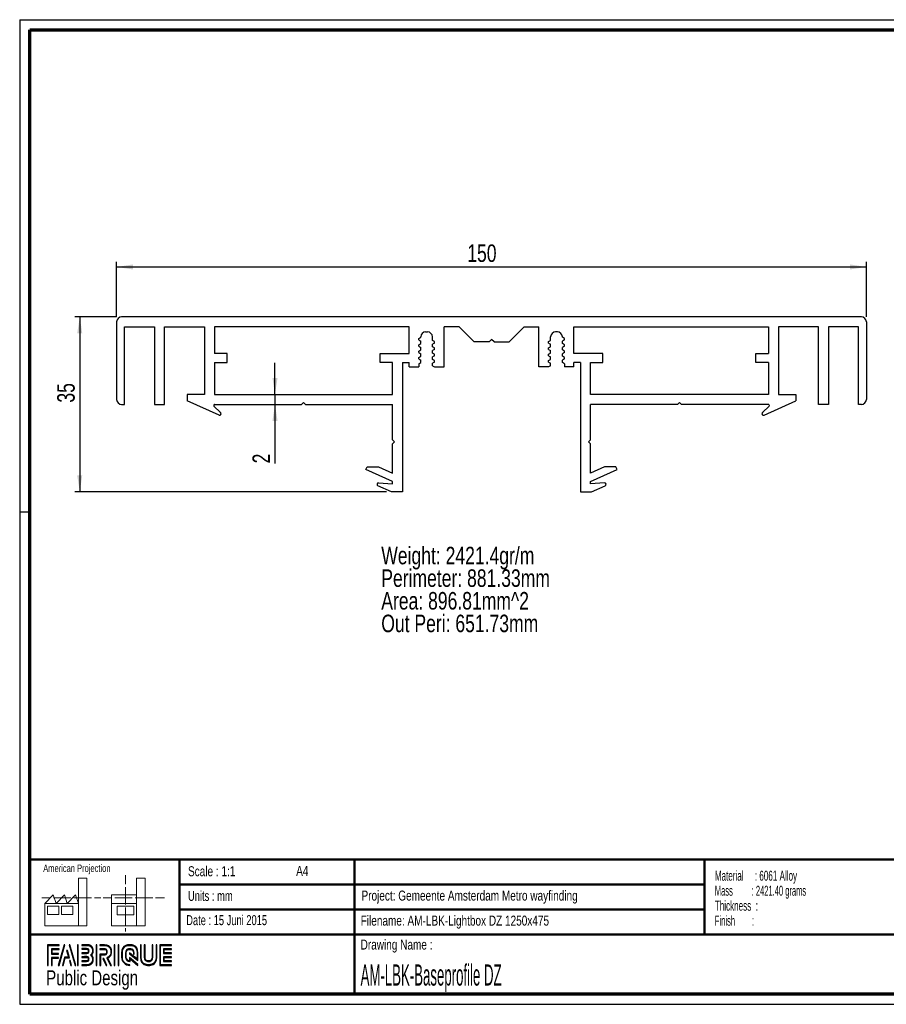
# Paper-space layout 'Profiles' of a CAD drawing. Header units: millimetres. Extents: x 7 to 291, y 7 to 204.
# Tile 1 of 2: x 7 to 180, y 7 to 204. Entities that reach past the tile are written whole.
import ezdxf

# ---------------------------------------------------------------- set-up
doc = ezdxf.new("R2010")
doc.units = ezdxf.units.MM
for name, color, linetype in [('LAYER1', 7, 'Continuous'), ('LAYER2', 7, 'Continuous'), ('LOGO', 7, 'Continuous')]:
    doc.layers.add(name, color=color, linetype=linetype)
doc.styles.add('SLDTEXTSTYLE0', font='TXT', dxfattribs={"width": 0.7})
doc.styles.add('SLDTEXTSTYLE1', font='TXT', dxfattribs={"width": 0.75})
doc.styles.add('SLDTEXTSTYLE10', font='TXT', dxfattribs={"width": 0.56375})
doc.styles.add('SLDTEXTSTYLE2', font='TXT', dxfattribs={"width": 0.697368})
doc.styles.add('SLDTEXTSTYLE6', font='TXT', dxfattribs={"width": 0.605})
doc.styles.add('SLDTEXTSTYLE7', font='TXT', dxfattribs={"width": 0.549})
doc.styles.add('SLDTEXTSTYLE8', font='TXT', dxfattribs={"width": 0.467045})
doc.dimstyles.new('SLDDIMSTYLE18', dxfattribs={"dimtxt": 3.5, "dimasz": 3.302, "dimexe": 0, "dimexo": 0.0625, "dimgap": 0.875, "dimtad": 1, "dimrnd": 1e-09, "dimzin": 12, "dimdsep": 46, "dimtxsty": 'SLDTEXTSTYLE1', "dimsah": 1, "dimcen": 0.09, "dimadec": 0, "dimazin": 3, "dimtfac": 1, "dimtmove": 0, "dimatfit": 0, "dimfxl": 1, "dimfrac": 2, "dimtolj": 1, "dimtzin": 12, "dimarcsym": 0})
doc.dimstyles.new('SLDDIMSTYLE4', dxfattribs={"dimtxt": 3.5, "dimasz": 3.302, "dimexe": 0, "dimexo": 0.0625, "dimgap": 0.875, "dimtad": 1, "dimrnd": 1e-09, "dimzin": 12, "dimdsep": 46, "dimtxsty": 'SLDTEXTSTYLE1', "dimsah": 1, "dimcen": 0.09, "dimadec": 0, "dimazin": 3, "dimtfac": 1, "dimtofl": 0, "dimtmove": 0, "dimatfit": 3, "dimfxl": 1, "dimfrac": 2, "dimtolj": 1, "dimtzin": 12, "dimarcsym": 0})

# ---------------------------------------------------------------- blocks, each defined once
blk = doc.blocks.new('SW_NOTE_0_49')
at = {"layer": 'LOGO', "color": 0, "char_height": 3.5, "attachment_point": 1, "style": 'SLDTEXTSTYLE1'}
for s, insert in [('Weight: 2421.4gr/m', (0, 4.51)), ('Perimeter: 881.33mm', (0, -0.01)), ('Area: 896.81mm^ 2', (0, -4.54)), ('Out Peri: 651.73mm', (0, -9.07))]:
    blk.add_mtext(s, dxfattribs=dict(at, insert=insert))
blk = doc.blocks.new('SW_NOTE_0_51')
at = {"layer": 'LOGO', "color": 0, "char_height": 2, "attachment_point": 1}
for s, insert, style in [('Material     : 6061 Alloy', (0, 2.58), 'SLDTEXTSTYLE6'), ('Mass         : 2421.40 grams', (0, -0.42), 'SLDTEXTSTYLE10'), ('Thickness  :', (0, -3.42), 'SLDTEXTSTYLE6'), ('Finish        :', (0, -6.42), 'SLDTEXTSTYLE7')]:
    blk.add_mtext(s, dxfattribs=dict(at, insert=insert, style=style))
blk = doc.blocks.new('_D_58')
at = {"layer": 'LOGO'}
for p, q in [((57.65, 128.81), (57.65, 135.16)), ((57.65, 128.81), (57.65, 126.81)), ((57.65, 126.81), (57.65, 115.01))]:
    blk.add_line(p, q, dxfattribs=at)
for points in [[(57.65, 128.81), (58.16, 132.11), (57.14, 132.11)], [(57.65, 126.81), (57.14, 123.51), (58.16, 123.51)]]:
    blk.add_solid(points, dxfattribs=at)
at = {"layer": 'LOGO', "insert": (53.14, 115.01), "char_height": 3.5, "attachment_point": 1, "rotation": 90, "style": 'SLDTEXTSTYLE1'}
blk.add_mtext('2', dxfattribs=at)
blk = doc.blocks.new('_D_59')
at = {"layer": 'LOGO'}
for p, q in [((25.97, 144.31), (25.97, 155.31)), ((25.97, 154.31), (175.97, 154.31)), ((175.97, 144.31), (175.97, 155.31))]:
    blk.add_line(p, q, dxfattribs=at)
for points in [[(25.97, 154.31), (29.27, 153.8), (29.27, 154.82)], [(175.97, 154.31), (172.67, 154.82), (172.67, 153.8)]]:
    blk.add_solid(points, dxfattribs=at)
at = {"layer": 'LOGO', "insert": (96.12, 158.82), "char_height": 3.5, "attachment_point": 1, "style": 'SLDTEXTSTYLE1'}
blk.add_mtext('150', dxfattribs=at)
blk = doc.blocks.new('_D_60')
at = {"layer": 'LOGO'}
for p, q in [((25.97, 144.31), (17.59, 144.31)), ((18.59, 144.31), (18.59, 109.31)), ((79.97, 109.31), (17.59, 109.31))]:
    blk.add_line(p, q, dxfattribs=at)
for points in [[(18.59, 144.31), (18.08, 141.01), (19.09, 141.01)], [(18.59, 109.31), (19.09, 112.61), (18.08, 112.61)]]:
    blk.add_solid(points, dxfattribs=at)
at = {"layer": 'LOGO', "insert": (14.07, 127.17), "char_height": 3.5, "attachment_point": 1, "rotation": 90, "style": 'SLDTEXTSTYLE1'}
blk.add_mtext('35', dxfattribs=at)

psp = doc.layouts.new('Profiles')

# ---------------------------------------------------------------- hatches: boundary and pattern name
at = {"layer": 'LOGO'}
for points in [[(12.156, 14.551), (12.294, 14.551), (12.294, 18.537), (14.492, 18.537), (14.492, 18.675), (12.156, 18.675)], [(13.055, 16.925), (13.055, 17.755), (14.492, 17.755), (14.492, 17.894), (12.917, 17.894), (12.917, 16.786), (14.356, 16.786), (14.356, 16.925)], [(15.622, 18.697), (15.479, 18.697), (14.299, 14.574), (14.441, 14.574)], [(17.783, 14.574), (16.603, 18.697), (16.456, 18.697), (17.638, 14.574)], [(18.285, 14.574), (18.285, 18.697), (18.146, 18.697), (18.146, 14.574)], [(21.988, 14.574), (21.988, 18.697), (21.85, 18.697), (21.85, 14.574)], [(25.636, 14.574), (25.636, 18.697), (25.498, 18.697), (25.498, 14.574)], [(26.42, 14.574), (26.42, 18.697), (26.282, 18.697), (26.282, 14.574)], [(35.498, 17.096), (35.498, 17.778), (36.929, 17.778), (36.929, 17.916), (35.359, 17.916), (35.359, 16.957), (36.929, 16.957), (36.929, 17.096)], [(13.055, 14.551), (13.055, 16.005), (14.356, 16.005), (14.356, 16.143), (12.917, 16.143), (12.917, 14.551)], [(15.257, 14.574), (15.669, 16.085), (16.503, 16.085), (16.108, 17.581), (15.96, 17.581), (16.324, 16.224), (15.563, 16.224), (15.117, 14.574)], [(24.037, 14.574), (23.378, 15.916), (23.224, 15.916), (23.883, 14.574)], [(36.929, 15.356), (36.929, 15.495), (35.498, 15.495), (35.498, 16.177), (36.929, 16.177), (36.929, 16.315), (35.359, 16.315), (35.359, 15.356)], [(16.955, 14.574), (16.682, 15.561), (16.534, 15.561), (16.815, 14.574)]]:
    psp.add_hatch(color=256, dxfattribs=at).paths.add_polyline_path(points, flags=0)
h = psp.add_hatch(color=256, dxfattribs=at)
edge = h.paths.add_edge_path(flags=0)
edge.add_line((18.997, 14.574), (20.004, 14.574))
edge.add_spline(control_points=[(20.004, 14.574), (20.698, 14.574), (21.263, 15.14), (21.263, 15.836), (21.263, 16.129), (21.148, 16.41), (20.946, 16.639), (21.148, 16.868), (21.263, 17.149), (21.263, 17.443), (21.263, 18.137), (20.698, 18.703), (20.004, 18.703)], knot_values=[0, 0, 0, 0, 1, 2, 3, 4, 5, 6, 7, 8, 9, 10, 10, 10, 10], weights=[1, 1, 1, 1, 1, 1, 1, 1, 1, 1, 1, 1, 1], degree=3, periodic=0)
edge.add_line((20.004, 18.703), (18.997, 18.703))
edge.add_line((18.997, 18.703), (18.997, 18.565))
edge.add_line((18.997, 18.565), (20.004, 18.565))
edge.add_spline(control_points=[(20.004, 18.565), (20.622, 18.565), (21.125, 18.061), (21.125, 17.443), (21.125, 17.165), (21.012, 16.897), (20.808, 16.687)], knot_values=[0, 0, 0, 0, 1, 2, 3, 4, 4, 4, 4], weights=[1, 1, 1, 1, 1, 1, 1], degree=3, periodic=0)
edge.add_line((20.808, 16.687), (20.761, 16.639))
edge.add_line((20.761, 16.639), (20.808, 16.591))
edge.add_spline(control_points=[(20.808, 16.591), (21.012, 16.381), (21.125, 16.113), (21.125, 15.836), (21.125, 15.216), (20.622, 14.712), (20.004, 14.712)], knot_values=[0, 0, 0, 0, 1, 2, 3, 4, 4, 4, 4], weights=[1, 1, 1, 1, 1, 1, 1], degree=3, periodic=0)
edge.add_line((20.004, 14.712), (18.997, 14.712))
edge.add_line((18.997, 14.712), (18.997, 14.574))
h = psp.add_hatch(color=256, dxfattribs=at)
edge = h.paths.add_edge_path(flags=0)
edge.add_line((18.997, 16.957), (20.002, 16.957))
edge.add_spline(control_points=[(20.002, 16.957), (20.255, 16.988), (20.438, 17.197), (20.438, 17.442), (20.438, 17.712), (20.224, 17.924), (19.95, 17.924)], knot_values=[0, 0, 0, 0, 1, 2, 3, 4, 4, 4, 4], weights=[1, 1, 1, 1, 1, 1, 1], degree=3, periodic=0)
edge.add_line((19.95, 17.924), (18.997, 17.924))
edge.add_line((18.997, 17.924), (18.997, 17.786))
edge.add_line((18.997, 17.786), (19.95, 17.786))
edge.add_spline(control_points=[(19.95, 17.786), (20.146, 17.786), (20.3, 17.635), (20.3, 17.442), (20.3, 17.266), (20.168, 17.117), (19.993, 17.094)], knot_values=[0, 0, 0, 0, 1, 2, 3, 4, 4, 4, 4], weights=[1, 1, 1, 1, 1, 1, 1], degree=3, periodic=0)
edge.add_line((19.993, 17.094), (18.997, 17.095))
edge.add_line((18.997, 17.095), (18.997, 16.957))
h = psp.add_hatch(color=256, dxfattribs=at)
edge = h.paths.add_edge_path(flags=0)
edge.add_line((24.758, 14.574), (24.911, 14.574))
edge.add_line((24.911, 14.574), (24.187, 16.049))
edge.add_spline(control_points=[(24.187, 16.049), (24.643, 16.293), (24.938, 16.767), (24.938, 17.287), (24.938, 18.065), (24.307, 18.697), (23.531, 18.697)], knot_values=[0, 0, 0, 0, 1, 2, 3, 4, 4, 4, 4], weights=[1, 1, 1, 1, 1, 1, 1], degree=3, periodic=0)
edge.add_line((23.531, 18.697), (22.634, 18.697))
edge.add_line((22.634, 18.697), (22.634, 18.56))
edge.add_line((22.634, 18.56), (23.531, 18.56))
edge.add_spline(control_points=[(23.531, 18.56), (24.231, 18.56), (24.8, 17.989), (24.8, 17.287), (24.8, 16.796), (24.513, 16.344), (24.069, 16.135)], knot_values=[0, 0, 0, 0, 1, 2, 3, 4, 4, 4, 4], weights=[1, 1, 1, 1, 1, 1, 1], degree=3, periodic=0)
edge.add_line((24.069, 16.135), (24.005, 16.106))
edge.add_line((24.005, 16.106), (24.758, 14.574))
h = psp.add_hatch(color=256, dxfattribs=at)
edge = h.paths.add_edge_path(flags=0)
edge.add_line((22.634, 17.778), (23.477, 17.778))
edge.add_spline(control_points=[(23.477, 17.778), (23.744, 17.778), (23.961, 17.558), (23.961, 17.287), (23.961, 17.017), (23.744, 16.796), (23.477, 16.796)], knot_values=[0, 0, 0, 0, 1, 2, 3, 4, 4, 4, 4], weights=[1, 1, 1, 1, 1, 1, 1], degree=3, periodic=0)
edge.add_line((23.477, 16.796), (22.634, 16.796))
edge.add_line((22.634, 16.796), (22.634, 14.574))
edge.add_line((22.634, 14.574), (22.772, 14.574))
edge.add_line((22.772, 14.574), (22.772, 16.659))
edge.add_line((22.772, 16.659), (23.477, 16.659))
edge.add_spline(control_points=[(23.477, 16.659), (23.82, 16.659), (24.099, 16.94), (24.099, 17.287), (24.099, 17.634), (23.82, 17.916), (23.477, 17.916)], knot_values=[0, 0, 0, 0, 1, 2, 3, 4, 4, 4, 4], weights=[1, 1, 1, 1, 1, 1, 1], degree=3, periodic=0)
edge.add_line((23.477, 17.916), (22.634, 17.916))
edge.add_line((22.634, 17.916), (22.634, 17.778))
h = psp.add_hatch(color=256, dxfattribs=at)
edge = h.paths.add_edge_path(flags=0)
edge.add_line((30.226, 15.56), (30.227, 17.065))
edge.add_spline(control_points=[(30.227, 17.065), (30.227, 17.965), (29.496, 18.697), (28.598, 18.697), (27.699, 18.697), (26.968, 17.965), (26.968, 17.065)], knot_values=[0, 0, 0, 0, 1, 2, 3, 4, 4, 4, 4], weights=[1, 1, 1, 1, 1, 1, 1], degree=3, periodic=0)
edge.add_line((26.968, 17.065), (26.968, 16.206))
edge.add_spline(control_points=[(26.968, 16.206), (26.968, 15.307), (27.699, 14.574), (28.597, 14.574)], knot_values=[1, 1, 1, 1, 2, 2, 2, 2], weights=[1, 1, 1, 1], degree=3, periodic=0)
edge.add_line((28.597, 14.574), (28.597, 14.712))
edge.add_spline(control_points=[(28.597, 14.712), (27.775, 14.712), (27.106, 15.383), (27.106, 16.206)], knot_values=[3, 3, 3, 3, 4, 4, 4, 4], weights=[1, 1, 1, 1], degree=3, periodic=0)
edge.add_line((27.106, 16.206), (27.106, 17.065))
edge.add_spline(control_points=[(27.106, 17.065), (27.106, 17.889), (27.775, 18.56), (28.598, 18.56), (29.42, 18.56), (30.089, 17.889), (30.089, 17.065)], knot_values=[0, 0, 0, 0, 1, 2, 3, 4, 4, 4, 4], weights=[1, 1, 1, 1, 1, 1, 1], degree=3, periodic=0)
edge.add_spline(control_points=[(30.089, 17.065), (30.089, 16.066), (30.089, 15.84), (29.894, 15.988), (28.527, 17.053)], knot_values=[0, 0, 0, 0, 1, 2, 2, 2, 2], weights=[1, 1, 1, 1, 1], degree=3, periodic=0)
edge.add_line((28.527, 17.053), (28.527, 16.887))
edge.add_line((28.527, 16.887), (30.226, 15.56))
h = psp.add_hatch(color=256, dxfattribs=at)
edge = h.paths.add_edge_path(flags=0)
edge.add_line((30.226, 14.574), (30.226, 14.766))
edge.add_line((30.226, 14.766), (28.527, 16.133))
edge.add_line((28.527, 16.133), (28.527, 15.508))
edge.add_spline(control_points=[(28.527, 15.508), (28.169, 15.545), (27.886, 15.839), (27.886, 16.208)], knot_values=[0, 0, 0, 0, 1, 1, 1, 1], weights=[1, 1, 1, 1], degree=3, periodic=0)
edge.add_line((27.886, 16.208), (27.886, 17.064))
edge.add_spline(control_points=[(27.886, 17.064), (27.886, 17.457), (28.206, 17.777), (28.598, 17.777), (28.99, 17.777), (29.309, 17.457), (29.309, 17.064)], knot_values=[0, 0, 0, 0, 1, 2, 3, 4, 4, 4, 4], weights=[1, 1, 1, 1, 1, 1, 1], degree=3, periodic=0)
edge.add_line((29.309, 17.064), (29.308, 16.827))
edge.add_line((29.308, 16.827), (29.447, 16.826))
edge.add_line((29.447, 16.826), (29.447, 17.064))
edge.add_spline(control_points=[(29.447, 17.064), (29.447, 17.533), (29.066, 17.915), (28.598, 17.915), (28.13, 17.915), (27.748, 17.533), (27.748, 17.064)], knot_values=[0, 0, 0, 0, 1, 2, 3, 4, 4, 4, 4], weights=[1, 1, 1, 1, 1, 1, 1], degree=3, periodic=0)
edge.add_line((27.748, 17.064), (27.747, 16.208))
edge.add_spline(control_points=[(27.747, 16.208), (27.747, 15.738), (28.128, 15.356), (28.595, 15.356)], knot_values=[0, 0, 0, 0, 1, 1, 1, 1], weights=[1, 1, 1, 1], degree=3, periodic=0)
edge.add_line((28.595, 15.356), (28.664, 15.356))
edge.add_line((28.664, 15.356), (28.664, 15.854))
edge.add_line((28.664, 15.854), (30.226, 14.574))
h = psp.add_hatch(color=256, dxfattribs=at)
edge = h.paths.add_edge_path(flags=0)
edge.add_line((30.726, 18.697), (30.726, 16.206))
edge.add_spline(control_points=[(30.726, 16.206), (30.726, 15.307), (31.457, 14.574), (32.355, 14.574), (33.254, 14.574), (33.985, 15.307), (33.985, 16.206)], knot_values=[0, 0, 0, 0, 1, 2, 3, 4, 4, 4, 4], weights=[1, 1, 1, 1, 1, 1, 1], degree=3, periodic=0)
edge.add_line((33.985, 16.206), (33.985, 18.697))
edge.add_line((33.985, 18.697), (33.847, 18.697))
edge.add_line((33.847, 18.697), (33.847, 16.206))
edge.add_spline(control_points=[(33.847, 16.206), (33.847, 15.383), (33.178, 14.712), (32.355, 14.712), (31.533, 14.712), (30.864, 15.383), (30.864, 16.206)], knot_values=[0, 0, 0, 0, 1, 2, 3, 4, 4, 4, 4], weights=[1, 1, 1, 1, 1, 1, 1], degree=3, periodic=0)
edge.add_line((30.864, 16.206), (30.864, 18.697))
edge.add_line((30.864, 18.697), (30.726, 18.697))
h = psp.add_hatch(color=256, dxfattribs=at)
edge = h.paths.add_edge_path(flags=0)
edge.add_line((31.506, 18.697), (31.506, 16.208))
edge.add_spline(control_points=[(31.506, 16.208), (31.506, 15.739), (31.887, 15.357), (32.355, 15.357), (32.823, 15.357), (33.204, 15.739), (33.204, 16.208)], knot_values=[0, 0, 0, 0, 1, 2, 3, 4, 4, 4, 4], weights=[1, 1, 1, 1, 1, 1, 1], degree=3, periodic=0)
edge.add_line((33.204, 16.208), (33.204, 18.697))
edge.add_line((33.204, 18.697), (33.067, 18.697))
edge.add_line((33.067, 18.697), (33.067, 16.208))
edge.add_spline(control_points=[(33.067, 16.208), (33.067, 15.815), (32.747, 15.495), (32.355, 15.495), (31.963, 15.495), (31.644, 15.815), (31.644, 16.208)], knot_values=[0, 0, 0, 0, 1, 2, 3, 4, 4, 4, 4], weights=[1, 1, 1, 1, 1, 1, 1], degree=3, periodic=0)
edge.add_line((31.644, 16.208), (31.644, 18.697))
edge.add_line((31.644, 18.697), (31.506, 18.697))
h = psp.add_hatch(color=256, dxfattribs=at)
edge = h.paths.add_edge_path(flags=0)
edge.add_line((36.929, 14.574), (36.929, 14.712))
edge.add_spline(control_points=[(36.929, 14.712), (34.866, 14.712), (34.736, 14.712), (34.736, 14.843), (34.736, 18.429), (34.736, 18.56)], knot_values=[0, 0, 0, 0, 1, 2, 3, 3, 3, 3], weights=[1, 1, 1, 1, 1, 1], degree=3, periodic=0)
edge.add_line((34.736, 18.56), (36.929, 18.56))
edge.add_line((36.929, 18.56), (36.929, 18.697))
edge.add_line((36.929, 18.697), (34.598, 18.697))
edge.add_line((34.598, 18.697), (34.598, 14.574))
edge.add_line((34.598, 14.574), (36.929, 14.574))
h = psp.add_hatch(color=256, dxfattribs=at)
edge = h.paths.add_edge_path(flags=0)
edge.add_line((18.997, 15.347), (19.95, 15.347))
edge.add_spline(control_points=[(19.95, 15.347), (20.22, 15.347), (20.438, 15.566), (20.438, 15.836), (20.438, 16.106), (20.224, 16.317), (19.95, 16.317), (19.95, 16.317), (18.997, 16.315)], knot_values=[0, 0, 0, 0, 1, 2, 3, 4, 5, 6, 6, 6, 6], weights=[1, 1, 1, 1, 1, 1, 1, 1, 1], degree=3, periodic=0)
edge.add_line((18.997, 16.315), (18.997, 16.177))
edge.add_line((18.997, 16.177), (19.95, 16.179))
edge.add_spline(control_points=[(19.95, 16.179), (20.146, 16.179), (20.3, 16.028), (20.3, 15.836), (20.3, 15.642), (20.143, 15.484), (19.95, 15.484)], knot_values=[0, 0, 0, 0, 1, 2, 3, 4, 4, 4, 4], weights=[1, 1, 1, 1, 1, 1, 1], degree=3, periodic=0)
edge.add_line((19.95, 15.484), (18.997, 15.484))
edge.add_line((18.997, 15.484), (18.997, 15.347))

# ---------------------------------------------------------------- linework, layer by layer
at = {"color": 7, "linetype": 'Continuous', "lineweight": 25}
for p, q in [((174.971, 144.312), (26.971, 144.312)), ((25.971, 143.312), (25.971, 127.812)), ((27.571, 142.312), (33.571, 142.312)), ((27.571, 126.812), (27.571, 142.312)), ((33.571, 142.312), (33.571, 126.812)), ((35.571, 142.312), (43.571, 142.312)), ((35.571, 126.812), (35.571, 142.312)), ((43.571, 142.312), (43.571, 128.812)), ((84.471, 142.312), (45.571, 142.312)), ((45.571, 142.312), (45.571, 137.012)), ((84.471, 137.012), (84.471, 142.312)), ((94.471, 142.312), (91.471, 142.312)), ((91.471, 134.312), (91.471, 142.312)), ((97.471, 139.312), (94.471, 142.312)), ((104.471, 139.312), (107.471, 142.312)), ((107.471, 142.312), (110.471, 142.312)), ((110.471, 134.312), (110.471, 142.312)), ((117.471, 142.312), (156.371, 142.312)), ((117.471, 137.012), (117.471, 142.312)), ((156.371, 142.312), (156.371, 137.012)), ((166.371, 142.312), (158.371, 142.312)), ((158.371, 142.312), (158.371, 128.812)), ((166.371, 126.812), (166.371, 142.312)), ((174.371, 142.312), (168.371, 142.312)), ((168.371, 142.312), (168.371, 126.812)), ((174.371, 126.812), (174.371, 142.312)), ((175.971, 143.312), (175.971, 127.812)), ((86.396, 140.027), (86.796, 140.258)), ((86.396, 139.727), (86.396, 140.027)), ((86.796, 140.258), (86.796, 140.312)), ((87.796, 141.312), (88.146, 141.312)), ((89.146, 139.623), (89.146, 140.312)), ((112.796, 139.623), (112.796, 140.312)), ((114.146, 141.312), (113.796, 141.312)), ((115.146, 140.258), (115.146, 140.312)), ((115.546, 140.027), (115.146, 140.258)), ((115.546, 139.727), (115.546, 140.027)), ((86.396, 139.727), (86.796, 139.496)), ((86.396, 138.757), (86.796, 138.988)), ((86.396, 138.457), (86.396, 138.757)), ((86.396, 138.457), (86.796, 138.226)), ((86.796, 138.988), (86.796, 139.496)), ((86.796, 137.718), (86.796, 138.226)), ((89.546, 139.392), (89.146, 139.623)), ((89.546, 139.092), (89.146, 138.861)), ((89.146, 138.353), (89.146, 138.861)), ((89.546, 138.122), (89.146, 138.353)), ((89.546, 139.092), (89.546, 139.392)), ((89.546, 137.822), (89.546, 138.122)), ((100.471, 139.312), (97.471, 139.312)), ((100.471, 139.312), (100.971, 139.812)), ((101.471, 139.312), (100.971, 139.812)), ((101.471, 139.312), (104.471, 139.312)), ((112.396, 139.392), (112.796, 139.623)), ((112.396, 139.092), (112.396, 139.392)), ((112.396, 139.092), (112.796, 138.861)), ((112.396, 138.122), (112.796, 138.353)), ((112.396, 137.822), (112.396, 138.122)), ((112.796, 138.353), (112.796, 138.861)), ((115.546, 139.727), (115.146, 139.496)), ((115.146, 138.988), (115.146, 139.496)), ((115.546, 138.757), (115.146, 138.988)), ((115.546, 138.457), (115.146, 138.226)), ((115.146, 137.718), (115.146, 138.226)), ((115.546, 138.457), (115.546, 138.757)), ((48.071, 137.012), (45.571, 137.012)), ((48.071, 135.212), (48.071, 137.012)), ((78.671, 135.212), (78.671, 137.012)), ((78.671, 137.012), (84.471, 137.012)), ((86.396, 137.487), (86.796, 137.718)), ((86.396, 137.187), (86.396, 137.487)), ((86.396, 137.187), (86.796, 136.956)), ((86.396, 136.217), (86.796, 136.448)), ((86.396, 135.917), (86.396, 136.217)), ((86.796, 136.448), (86.796, 136.956)), ((89.546, 137.822), (89.146, 137.591)), ((89.146, 137.083), (89.146, 137.591)), ((89.546, 136.852), (89.146, 137.083)), ((89.546, 136.552), (89.146, 136.321)), ((89.146, 135.813), (89.146, 136.321)), ((89.546, 136.552), (89.546, 136.852)), ((112.396, 137.822), (112.796, 137.591)), ((112.396, 136.852), (112.796, 137.083)), ((112.396, 136.552), (112.396, 136.852)), ((112.396, 136.552), (112.796, 136.321)), ((112.796, 137.083), (112.796, 137.591)), ((112.796, 135.813), (112.796, 136.321)), ((115.546, 137.487), (115.146, 137.718)), ((115.546, 137.187), (115.146, 136.956)), ((115.146, 136.448), (115.146, 136.956)), ((115.546, 136.217), (115.146, 136.448)), ((115.546, 137.187), (115.546, 137.487)), ((115.546, 135.917), (115.546, 136.217)), ((123.271, 137.012), (117.471, 137.012)), ((123.271, 135.212), (123.271, 137.012)), ((153.871, 135.212), (153.871, 137.012)), ((153.871, 137.012), (156.371, 137.012)), ((45.571, 135.212), (48.071, 135.212)), ((45.571, 135.212), (45.571, 128.812)), ((81.171, 135.212), (78.671, 135.212)), ((81.171, 128.812), (81.171, 135.212)), ((83.171, 135.212), (84.471, 135.212)), ((83.171, 135.212), (83.171, 109.312)), ((84.471, 134.312), (84.471, 135.212)), ((84.471, 134.312), (86.396, 134.312)), ((86.396, 135.917), (86.796, 135.686)), ((86.396, 134.947), (86.796, 135.178)), ((86.396, 134.947), (86.396, 134.312)), ((86.796, 135.178), (86.796, 135.686)), ((89.546, 135.582), (89.146, 135.813)), ((89.546, 135.282), (89.146, 135.051)), ((89.146, 134.543), (89.146, 135.051)), ((89.146, 134.543), (89.546, 134.312)), ((89.546, 135.282), (89.546, 135.582)), ((89.546, 134.312), (91.471, 134.312)), ((112.396, 134.312), (110.471, 134.312)), ((112.396, 135.582), (112.796, 135.813)), ((112.396, 135.282), (112.396, 135.582)), ((112.396, 135.282), (112.796, 135.051)), ((112.796, 134.543), (112.396, 134.312)), ((112.796, 134.543), (112.796, 135.051)), ((115.546, 135.917), (115.146, 135.686)), ((115.146, 135.178), (115.146, 135.686)), ((115.546, 134.947), (115.146, 135.178)), ((115.546, 134.947), (115.546, 134.312)), ((117.471, 134.312), (115.546, 134.312)), ((118.771, 135.212), (117.471, 135.212)), ((117.471, 134.312), (117.471, 135.212)), ((118.771, 135.212), (118.771, 109.312)), ((120.771, 135.212), (123.271, 135.212)), ((120.771, 128.812), (120.771, 135.212)), ((156.371, 135.212), (153.871, 135.212)), ((156.371, 135.212), (156.371, 128.812)), ((40.071, 128.812), (40.071, 127.522)), ((43.571, 128.812), (40.071, 128.812)), ((45.571, 128.812), (81.171, 128.812)), ((156.371, 128.812), (120.771, 128.812)), ((158.371, 128.812), (161.871, 128.812)), ((161.871, 128.812), (161.871, 127.522)), ((26.971, 126.812), (27.571, 126.812)), ((33.571, 126.812), (35.571, 126.812)), ((46.449, 124.682), (40.071, 127.522)), ((46.78, 125.172), (45.438, 126.468)), ((45.577, 126.812), (62.971, 126.812)), ((62.971, 126.812), (63.371, 127.212)), ((63.371, 127.212), (63.771, 126.812)), ((63.771, 126.812), (81.171, 126.812)), ((81.171, 119.712), (81.171, 126.812)), ((138.171, 126.812), (120.771, 126.812)), ((120.771, 119.712), (120.771, 126.812)), ((138.571, 127.212), (138.171, 126.812)), ((138.971, 126.812), (138.571, 127.212)), ((156.366, 126.812), (138.971, 126.812)), ((155.163, 125.172), (156.505, 126.468)), ((155.493, 124.682), (161.871, 127.522)), ((168.371, 126.812), (166.371, 126.812)), ((174.971, 126.812), (174.371, 126.812)), ((81.571, 119.312), (81.171, 119.712)), ((81.571, 119.312), (81.171, 118.912)), ((81.171, 113.054), (81.171, 118.912)), ((120.371, 119.312), (120.771, 119.712)), ((120.371, 119.312), (120.771, 118.912)), ((120.771, 113.054), (120.771, 118.912)), ((75.847, 113.783), (76.082, 114.312)), ((76.082, 114.312), (78.346, 114.312)), ((78.346, 114.312), (81.171, 113.054)), ((123.597, 114.312), (120.771, 113.054)), ((125.86, 114.312), (123.597, 114.312)), ((126.096, 113.783), (125.86, 114.312)), ((81.171, 111.412), (75.847, 113.783)), ((120.771, 111.412), (126.096, 113.783)), ((80.971, 109.312), (78.231, 110.532)), ((78.374, 111.106), (81.171, 110.91)), ((81.171, 110.91), (81.171, 111.412)), ((120.771, 110.91), (120.771, 111.412)), ((123.569, 111.106), (120.771, 110.91)), ((120.971, 109.312), (123.712, 110.532)), ((83.171, 109.312), (80.971, 109.312)), ((118.771, 109.312), (120.971, 109.312))]:
    psp.add_line(p, q, dxfattribs=at)
for centre, radius, start, end in [((26.971, 143.312), 1, 90, 180), ((174.971, 143.312), 1, 0, 90), ((87.796, 140.312), 1, 90, 180), ((88.146, 140.312), 1, 0, 90), ((113.796, 140.312), 1, 90, 180), ((114.146, 140.312), 1, 360, 90), ((26.971, 127.812), 1, 180, 270), ((45.577, 126.612), 0.2, 90, 226), ((156.366, 126.612), 0.2, 314, 90), ((174.971, 127.812), 1, 270, 0), ((46.571, 124.956), 0.3, 246, 46), ((155.371, 124.956), 0.3, 134, 294), ((78.353, 110.806), 0.3, 86, 246), ((123.59, 110.806), 0.3, 294, 94)]:
    psp.add_arc(centre, radius, start, end, dxfattribs=at)
at = {"layer": 'LAYER1', "lineweight": 50}
for p, q in [((8.57, 35.784), (288.57, 35.784)), ((38.57, 35.784), (38.57, 20.784)), ((73.57, 35.784), (73.57, 8.784)), ((143.57, 35.784), (143.57, 20.784)), ((38.57, 30.784), (143.57, 30.784)), ((38.57, 25.784), (143.57, 25.784)), ((8.57, 20.784), (288.57, 20.784))]:
    psp.add_line(p, q, dxfattribs=at)
at = {"layer": 'LAYER2', "lineweight": 70}
for p, q in [((8.57, 8.784), (8.57, 201.784)), ((8.57, 201.784), (288.57, 201.784)), ((288.57, 8.784), (8.57, 8.784))]:
    psp.add_line(p, q, dxfattribs=at)
at = {"layer": 'LOGO'}
for p, q in [((6.57, 203.784), (290.57, 203.784)), ((6.57, 203.784), (6.57, 6.784)), ((6.57, 105.284), (8.622, 105.284)), ((6.57, 6.784), (290.57, 6.784))]:
    psp.add_line(p, q, dxfattribs=at)
at = {"layer": 'LOGO', "color": 7, "linetype": 'Continuous', "lineweight": 18}
for p, q in [((18.321, 26.971), (18.321, 32.036)), ((18.321, 32.036), (20.003, 32.036)), ((20.003, 32.036), (20.003, 22.47)), ((27.733, 32.596), (27.733, 30.839)), ((31.654, 32.032), (29.972, 32.032)), ((29.972, 32.032), (29.972, 22.466)), ((31.654, 26.967), (31.654, 32.032)), ((27.733, 30.252), (27.733, 28.49)), ((10.981, 28.1), (12.736, 28.1)), ((11.593, 26.971), (13.275, 28.659)), ((13.275, 28.659), (13.837, 26.971)), ((13.321, 28.1), (15.076, 28.1)), ((13.837, 26.971), (15.519, 28.659)), ((15.076, 28.1), (16.831, 28.1)), ((15.519, 28.659), (16.081, 26.971)), ((16.081, 26.971), (17.763, 28.659)), ((17.416, 28.1), (19.171, 28.1)), ((17.763, 28.659), (18.321, 26.971)), ((19.171, 28.1), (20.926, 28.1)), ((21.511, 28.1), (22.809, 28.1)), ((23.245, 28.095), (24.995, 28.095)), ((24.927, 28.655), (24.927, 26.967)), ((24.927, 28.655), (29.972, 28.655)), ((25.58, 28.095), (27.335, 28.095)), ((27.335, 28.095), (29.09, 28.095)), ((27.733, 28.49), (27.733, 26.728)), ((29.675, 28.095), (31.43, 28.095)), ((31.43, 28.095), (33.185, 28.095)), ((33.77, 28.095), (35.525, 28.095)), ((18.321, 26.971), (11.593, 26.971)), ((11.593, 26.971), (11.593, 22.47)), ((12.156, 26.411), (14.399, 26.411)), ((12.156, 24.723), (12.156, 26.411)), ((14.399, 26.411), (14.399, 24.723)), ((14.957, 26.411), (17.201, 26.411)), ((14.957, 24.723), (14.957, 26.411)), ((17.201, 26.411), (17.201, 24.723)), ((18.321, 26.971), (18.321, 22.47)), ((24.927, 26.967), (29.972, 26.967)), ((24.927, 26.967), (24.927, 22.466)), ((26.051, 26.407), (29.415, 26.407)), ((26.051, 24.719), (26.051, 26.407)), ((27.733, 26.141), (27.733, 24.379)), ((29.415, 26.407), (29.415, 24.719)), ((31.654, 26.967), (31.654, 22.466)), ((14.399, 24.723), (12.156, 24.723)), ((17.201, 24.723), (14.957, 24.723)), ((29.415, 24.719), (26.051, 24.719)), ((27.733, 24.379), (27.733, 22.618)), ((11.593, 22.47), (18.321, 22.47)), ((18.321, 22.47), (20.003, 22.47)), ((24.927, 22.466), (31.654, 22.466)), ((27.733, 22.03), (27.733, 21.342))]:
    psp.add_line(p, q, dxfattribs=at)
at = {"layer": 'LOGO', "color": 7, "linetype": 'Continuous', "lineweight": 25}
for p, q in [((14.492, 18.675), (12.156, 18.675)), ((15.479, 18.697), (14.299, 14.574)), ((14.441, 14.574), (15.622, 18.697))]:
    psp.add_line(p, q, dxfattribs=at)
at = {"layer": 'LOGO', "color": 7, "lineweight": 25}
for p, q in [((12.156, 18.675), (12.156, 14.551)), ((12.294, 18.537), (14.492, 18.537)), ((12.294, 14.551), (12.294, 18.537)), ((14.492, 17.894), (12.917, 17.894)), ((12.917, 17.894), (12.917, 16.786)), ((13.055, 16.925), (13.055, 17.755)), ((13.055, 17.755), (14.492, 17.755)), ((14.492, 18.537), (14.492, 18.675)), ((14.492, 17.755), (14.492, 17.894)), ((15.622, 18.697), (15.479, 18.697)), ((16.456, 18.697), (17.638, 14.574)), ((16.603, 18.697), (16.456, 18.697)), ((17.783, 14.574), (16.603, 18.697)), ((18.146, 18.697), (18.146, 14.574)), ((18.285, 18.697), (18.146, 18.697)), ((18.285, 14.574), (18.285, 18.697)), ((18.997, 18.703), (18.997, 18.565)), ((20.004, 18.703), (18.997, 18.703)), ((18.997, 18.565), (20.004, 18.565)), ((18.997, 17.924), (18.997, 17.786)), ((19.95, 17.924), (18.997, 17.924)), ((18.997, 17.786), (19.95, 17.786)), ((21.85, 18.697), (21.85, 14.574)), ((21.988, 18.697), (21.85, 18.697)), ((21.988, 14.574), (21.988, 18.697)), ((23.531, 18.697), (22.634, 18.697)), ((22.634, 18.697), (22.634, 18.56)), ((22.634, 18.56), (23.531, 18.56)), ((23.477, 17.916), (22.634, 17.916)), ((22.634, 17.916), (22.634, 17.778)), ((23.477, 17.916), (22.634, 17.916)), ((22.634, 17.916), (22.634, 17.778)), ((22.634, 17.778), (23.477, 17.778)), ((22.634, 17.778), (23.477, 17.778)), ((25.498, 18.697), (25.498, 14.574)), ((25.636, 18.697), (25.498, 18.697)), ((25.636, 14.574), (25.636, 18.697)), ((26.282, 18.697), (26.282, 14.574)), ((26.42, 18.697), (26.282, 18.697)), ((26.42, 14.574), (26.42, 18.697)), ((30.864, 18.697), (30.726, 18.697)), ((30.726, 18.697), (30.726, 16.206)), ((30.864, 18.697), (30.726, 18.697)), ((30.726, 18.697), (30.726, 16.206)), ((30.864, 16.206), (30.864, 18.697)), ((30.864, 16.206), (30.864, 18.697)), ((31.644, 18.697), (31.506, 18.697)), ((31.506, 18.697), (31.506, 16.208)), ((31.644, 18.697), (31.506, 18.697)), ((31.506, 18.697), (31.506, 16.208)), ((31.644, 16.208), (31.644, 18.697)), ((31.644, 16.208), (31.644, 18.697)), ((33.067, 18.697), (33.067, 16.208)), ((33.204, 18.697), (33.067, 18.697)), ((33.067, 18.697), (33.067, 16.208)), ((33.204, 18.697), (33.067, 18.697)), ((33.204, 16.208), (33.204, 18.697)), ((33.204, 16.208), (33.204, 18.697)), ((33.847, 18.697), (33.847, 16.206)), ((33.985, 18.697), (33.847, 18.697)), ((33.847, 18.697), (33.847, 16.206)), ((33.985, 18.697), (33.847, 18.697)), ((33.985, 16.206), (33.985, 18.697)), ((33.985, 16.206), (33.985, 18.697)), ((36.929, 18.697), (34.598, 18.697)), ((34.598, 18.697), (34.598, 14.574)), ((36.929, 18.697), (34.598, 18.697)), ((34.598, 18.697), (34.598, 14.574)), ((34.736, 18.56), (36.929, 18.56)), ((34.736, 18.56), (36.929, 18.56)), ((36.929, 17.916), (35.359, 17.916)), ((35.359, 17.916), (35.359, 16.957)), ((36.929, 17.916), (35.359, 17.916)), ((35.359, 17.916), (35.359, 16.957)), ((35.498, 17.096), (35.498, 17.778)), ((35.498, 17.778), (36.929, 17.778)), ((35.498, 17.096), (35.498, 17.778)), ((35.498, 17.778), (36.929, 17.778)), ((36.929, 18.56), (36.929, 18.697)), ((36.929, 18.56), (36.929, 18.697)), ((36.929, 17.778), (36.929, 17.916)), ((36.929, 17.778), (36.929, 17.916)), ((12.917, 16.786), (14.356, 16.786)), ((14.356, 16.143), (12.917, 16.143)), ((12.917, 16.143), (12.917, 14.551)), ((14.356, 16.925), (13.055, 16.925)), ((13.055, 14.551), (13.055, 16.005)), ((13.055, 16.005), (14.356, 16.005)), ((14.356, 16.786), (14.356, 16.925)), ((14.356, 16.005), (14.356, 16.143)), ((15.563, 16.224), (15.117, 14.574)), ((15.257, 14.574), (15.669, 16.085)), ((16.324, 16.224), (15.563, 16.224)), ((16.108, 17.581), (15.96, 17.581)), ((15.96, 17.581), (16.324, 16.224)), ((16.503, 16.085), (16.108, 17.581)), ((19.993, 17.094), (18.997, 17.095)), ((18.997, 17.095), (18.997, 16.957)), ((18.997, 16.957), (20.002, 16.957)), ((18.997, 16.315), (18.997, 16.177)), ((18.997, 16.177), (19.95, 16.179)), ((20.808, 16.687), (20.761, 16.639)), ((20.761, 16.639), (20.808, 16.591)), ((23.477, 16.796), (22.634, 16.796)), ((22.634, 16.796), (22.634, 14.574)), ((23.477, 16.796), (22.634, 16.796)), ((22.634, 16.796), (22.634, 14.574)), ((22.772, 14.574), (22.772, 16.659)), ((22.772, 16.659), (23.477, 16.659)), ((22.772, 14.574), (22.772, 16.659)), ((22.772, 16.659), (23.477, 16.659)), ((23.224, 15.916), (23.883, 14.574)), ((23.378, 15.916), (23.224, 15.916)), ((23.224, 15.916), (23.883, 14.574)), ((23.378, 15.916), (23.224, 15.916)), ((24.037, 14.574), (23.378, 15.916)), ((24.037, 14.574), (23.378, 15.916)), ((24.069, 16.135), (24.005, 16.106)), ((24.005, 16.106), (24.758, 14.574)), ((24.911, 14.574), (24.187, 16.049)), ((26.968, 17.065), (26.968, 16.206)), ((26.968, 17.065), (26.968, 16.206)), ((27.106, 16.206), (27.106, 17.065)), ((27.106, 16.206), (27.106, 17.065)), ((27.748, 17.064), (27.747, 16.208)), ((27.886, 16.208), (27.886, 17.064)), ((28.527, 17.053), (28.527, 16.887)), ((28.527, 17.053), (28.527, 16.887)), ((28.527, 16.887), (30.226, 15.56)), ((28.527, 16.887), (30.226, 15.56)), ((30.226, 14.766), (28.527, 16.133)), ((28.527, 16.133), (28.527, 15.508)), ((28.664, 15.356), (28.664, 15.854)), ((28.664, 15.854), (30.226, 14.574)), ((29.309, 17.064), (29.308, 16.827)), ((29.308, 16.827), (29.447, 16.826)), ((29.447, 16.826), (29.447, 17.064)), ((30.226, 15.56), (30.227, 17.065)), ((30.226, 15.56), (30.227, 17.065)), ((35.359, 16.957), (36.929, 16.957)), ((35.359, 16.957), (36.929, 16.957)), ((36.929, 16.315), (35.359, 16.315)), ((35.359, 16.315), (35.359, 15.356)), ((36.929, 16.315), (35.359, 16.315)), ((35.359, 16.315), (35.359, 15.356)), ((36.929, 17.096), (35.498, 17.096)), ((36.929, 17.096), (35.498, 17.096)), ((35.498, 15.495), (35.498, 16.177)), ((35.498, 16.177), (36.929, 16.177)), ((35.498, 15.495), (35.498, 16.177)), ((35.498, 16.177), (36.929, 16.177)), ((36.929, 16.957), (36.929, 17.096)), ((36.929, 16.957), (36.929, 17.096)), ((36.929, 16.177), (36.929, 16.315)), ((36.929, 16.177), (36.929, 16.315)), ((12.156, 14.551), (12.294, 14.551)), ((12.917, 14.551), (13.055, 14.551)), ((14.299, 14.574), (14.441, 14.574)), ((15.117, 14.574), (15.257, 14.574)), ((16.534, 15.561), (16.815, 14.574)), ((16.682, 15.561), (16.534, 15.561)), ((16.955, 14.574), (16.682, 15.561)), ((16.815, 14.574), (16.955, 14.574)), ((17.638, 14.574), (17.783, 14.574)), ((18.146, 14.574), (18.285, 14.574)), ((19.95, 15.484), (18.997, 15.484)), ((18.997, 15.484), (18.997, 15.347)), ((18.997, 15.347), (19.95, 15.347)), ((20.004, 14.712), (18.997, 14.712)), ((18.997, 14.712), (18.997, 14.574)), ((18.997, 14.574), (20.004, 14.574)), ((21.85, 14.574), (21.988, 14.574)), ((22.634, 14.574), (22.772, 14.574)), ((22.634, 14.574), (22.772, 14.574)), ((23.883, 14.574), (24.037, 14.574)), ((23.883, 14.574), (24.037, 14.574)), ((24.758, 14.574), (24.911, 14.574)), ((25.498, 14.574), (25.636, 14.574)), ((26.282, 14.574), (26.42, 14.574)), ((28.595, 15.356), (28.664, 15.356)), ((28.597, 14.574), (28.597, 14.712)), ((28.597, 14.574), (28.597, 14.712)), ((30.226, 14.574), (30.226, 14.766)), ((34.598, 14.574), (36.929, 14.574)), ((34.598, 14.574), (36.929, 14.574)), ((35.359, 15.356), (36.929, 15.356)), ((35.359, 15.356), (36.929, 15.356)), ((36.929, 15.495), (35.498, 15.495)), ((36.929, 15.495), (35.498, 15.495)), ((36.929, 15.356), (36.929, 15.495)), ((36.929, 15.356), (36.929, 15.495)), ((36.929, 14.574), (36.929, 14.712)), ((36.929, 14.574), (36.929, 14.712))]:
    psp.add_line(p, q, dxfattribs=at)
for points, degree in [([(20.002, 16.957), (20.255, 16.988), (20.438, 17.197), (20.438, 17.442), (20.438, 17.712), (20.224, 17.924), (19.95, 17.924)], 3), ([(19.95, 17.786), (20.146, 17.786), (20.3, 17.635), (20.3, 17.442), (20.3, 17.266), (20.168, 17.117), (19.993, 17.094)], 3), ([(20.004, 14.574), (20.698, 14.574), (21.263, 15.14), (21.263, 15.836), (21.263, 16.129), (21.148, 16.41), (20.946, 16.639), (21.148, 16.868), (21.263, 17.149), (21.263, 17.443), (21.263, 18.137), (20.698, 18.703), (20.004, 18.703)], 3), ([(20.004, 18.565), (20.622, 18.565), (21.125, 18.061), (21.125, 17.443), (21.125, 17.165), (21.012, 16.897), (20.808, 16.687)], 3), ([(23.477, 16.659), (23.82, 16.659), (24.099, 16.94), (24.099, 17.287), (24.099, 17.634), (23.82, 17.916), (23.477, 17.916)], 3), ([(23.477, 17.778), (23.744, 17.778), (23.961, 17.558), (23.961, 17.287), (23.961, 17.017), (23.744, 16.796), (23.477, 16.796)], 3), ([(24.187, 16.049), (24.643, 16.293), (24.938, 16.767), (24.938, 17.287), (24.938, 18.065), (24.307, 18.697), (23.531, 18.697)], 3), ([(23.531, 18.56), (24.231, 18.56), (24.8, 17.989), (24.8, 17.287), (24.8, 16.796), (24.513, 16.344), (24.069, 16.135)], 3), ([(30.227, 17.065), (30.227, 17.965), (29.496, 18.697), (28.598, 18.697), (27.699, 18.697), (26.968, 17.965), (26.968, 17.065)], 3), ([(27.106, 17.065), (27.106, 17.889), (27.775, 18.56), (28.598, 18.56), (29.42, 18.56), (30.089, 17.889), (30.089, 17.065)], 3), ([(29.447, 17.064), (29.447, 17.533), (29.066, 17.915), (28.598, 17.915), (28.13, 17.915), (27.748, 17.533), (27.748, 17.064)], 3), ([(27.886, 17.064), (27.886, 17.457), (28.206, 17.777), (28.598, 17.777), (28.99, 17.777), (29.309, 17.457), (29.309, 17.064)], 3), ([(36.929, 14.712), (34.866, 14.712), (34.736, 14.712), (34.736, 14.843), (34.736, 18.429), (34.736, 18.56)], 3), ([(15.669, 16.085), (15.761, 16.085), (16.503, 16.085)], 2), ([(19.95, 15.347), (20.22, 15.347), (20.438, 15.566), (20.438, 15.836), (20.438, 16.106), (20.224, 16.317), (19.95, 16.317), (19.95, 16.317), (18.997, 16.315)], 3), ([(19.95, 16.179), (20.146, 16.179), (20.3, 16.028), (20.3, 15.836), (20.3, 15.642), (20.143, 15.484), (19.95, 15.484)], 3), ([(20.808, 16.591), (21.012, 16.381), (21.125, 16.113), (21.125, 15.836), (21.125, 15.216), (20.622, 14.712), (20.004, 14.712)], 3), ([(26.968, 16.206), (26.968, 15.307), (27.699, 14.574), (28.597, 14.574)], 3), ([(26.968, 16.206), (26.968, 15.307), (27.699, 14.574), (28.597, 14.574)], 3), ([(28.597, 14.712), (27.775, 14.712), (27.106, 15.383), (27.106, 16.206)], 3), ([(28.597, 14.712), (27.775, 14.712), (27.106, 15.383), (27.106, 16.206)], 3), ([(27.747, 16.208), (27.747, 15.738), (28.128, 15.356), (28.595, 15.356)], 3), ([(28.527, 15.508), (28.169, 15.545), (27.886, 15.839), (27.886, 16.208)], 3), ([(30.089, 17.065), (30.089, 16.066), (30.089, 15.84), (29.894, 15.988), (28.527, 17.053)], 3), ([(30.726, 16.206), (30.726, 15.307), (31.457, 14.574), (32.355, 14.574), (33.254, 14.574), (33.985, 15.307), (33.985, 16.206)], 3), ([(33.847, 16.206), (33.847, 15.383), (33.178, 14.712), (32.355, 14.712), (31.533, 14.712), (30.864, 15.383), (30.864, 16.206)], 3), ([(31.506, 16.208), (31.506, 15.739), (31.887, 15.357), (32.355, 15.357), (32.823, 15.357), (33.204, 15.739), (33.204, 16.208)], 3), ([(33.067, 16.208), (33.067, 15.815), (32.747, 15.495), (32.355, 15.495), (31.963, 15.495), (31.644, 15.815), (31.644, 16.208)], 3)]:
    psp.add_open_spline(points, degree=degree, dxfattribs=at)

# ---------------------------------------------------------------- block references
at = {"layer": 'LOGO'}
psp.add_blockref('SW_NOTE_0_49', (78.913, 93.813), dxfattribs=at)
at = {"layer": 'LOGO', "color": 218}
psp.add_blockref('SW_NOTE_0_51', (145.653, 30.931), dxfattribs=at)

# ---------------------------------------------------------------- texts
at = {"layer": 'LOGO', "attachment_point": 1}
for s, insert, char_height, style in [('American Projection', (11.277, 34.756), 1.5, 'SLDTEXTSTYLE1'), ('Scale : 1:1', (40.245, 34.408), 2, 'SLDTEXTSTYLE1'), ('A4', (61.891, 34.486), 2, 'SLDTEXTSTYLE1'), ('Units : mm', (40.239, 29.476), 2, 'SLDTEXTSTYLE0'), ('Project: Gemeente Amsterdam Metro wayfinding', (74.956, 29.538), 2, 'SLDTEXTSTYLE1'), ('Date : 15 Juni 2015', (39.887, 24.622), 2, 'SLDTEXTSTYLE2'), ('Filename: AM-LBK-Lightbox DZ 1250x475', (74.798, 24.531), 2, 'SLDTEXTSTYLE1'), ('Drawing Name :', (74.78, 19.737), 2, 'SLDTEXTSTYLE1'), ('Public Design', (11.869, 13.585), 3, 'SLDTEXTSTYLE1')]:
    psp.add_mtext(s, dxfattribs=dict(at, insert=insert, char_height=char_height, style=style))
at = {"layer": 'LOGO', "color": 218, "insert": (74.78, 14.762), "char_height": 4.23333, "attachment_point": 1, "style": 'SLDTEXTSTYLE8'}
psp.add_mtext('AM-LBK-Baseprofile DZ', dxfattribs=at)

# ---------------------------------------------------------------- dimensions: what is measured, and where the dimension line sits
at = {"layer": 'LOGO'}
dim = psp.add_linear_dim(base=(175.971, 154.312), p1=(25.971, 143.312), p2=(175.971, 143.312), dimstyle='SLDDIMSTYLE4', dxfattribs=at)
dim.commit()
dim.dimension.update_dxf_attribs({"geometry": '_D_59', "text_midpoint": (100.001, 154.312), "dimtype": 160})
for base, p1, p2, dimstyle, picture, middle in [((18.586, 109.312), (26.971, 144.312), (80.971, 109.312), 'SLDDIMSTYLE4', '_D_60', (18.586, 129.758)), ((57.649, 126.812), (45.571, 128.812), (62.971, 126.812), 'SLDDIMSTYLE18', '_D_58', (57.649, 116.299))]:
    dim = psp.add_linear_dim(base=base, p1=p1, p2=p2, angle=90, dimstyle=dimstyle, dxfattribs=at)
    dim.commit()
    dim.dimension.update_dxf_attribs({"geometry": picture, "text_midpoint": middle, "dimtype": 160})

doc.saveas('drawing.dxf')
